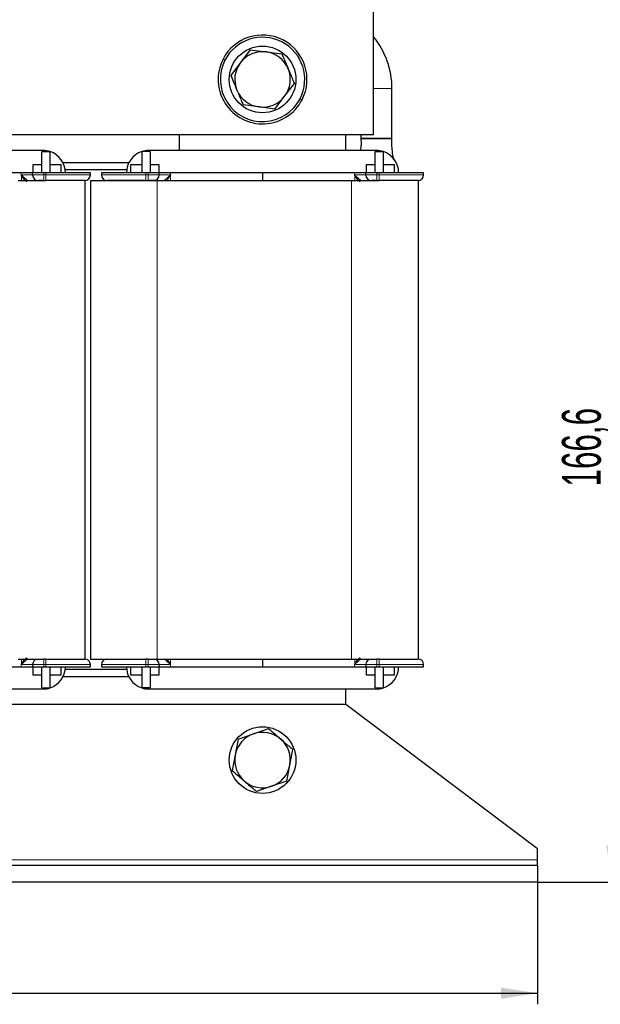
# Model space of a CAD drawing. Header units: millimetres. Extents: x 5 to 418, y 2 to 292.
# Tile 11 of 42: x 105 to 158, y 150 to 239. Entities that reach past the tile are written whole.
import ezdxf

# ---------------------------------------------------------------- set-up
doc = ezdxf.new("R2010")
doc.units = ezdxf.units.MM
doc.layers.add('SLD-0', color=7, linetype='Continuous')
doc.styles.add('SLDTEXTSTYLE0', font='TXT', dxfattribs={"width": 0.605})
doc.dimstyles.new('SLDDIMSTYLE0', dxfattribs={"dimtxt": 3.5, "dimasz": 3.302, "dimexe": 0, "dimexo": 0.0625, "dimgap": 0.875, "dimtad": 1, "dimlfac": 2, "dimrnd": 1e-09, "dimzin": 12, "dimdsep": 46, "dimtxsty": 'SLDTEXTSTYLE0', "dimsah": 1, "dimcen": 0.09, "dimadec": 0, "dimazin": 3, "dimtfac": 1, "dimtofl": 0, "dimtmove": 0, "dimatfit": 3, "dimfxl": 1, "dimfrac": 2, "dimtolj": 1, "dimtzin": 12, "dimarcsym": 0})
doc.dimstyles.new('SLDDIMSTYLE1', dxfattribs={"dimtxt": 3.5, "dimasz": 3.302, "dimexe": 0, "dimexo": 0.0625, "dimgap": 0.875, "dimtad": 1, "dimdec": 0, "dimlfac": 2, "dimrnd": 1e-09, "dimzin": 12, "dimdsep": 46, "dimtxsty": 'SLDTEXTSTYLE0', "dimsah": 1, "dimcen": 0.09, "dimadec": 0, "dimazin": 3, "dimtfac": 1, "dimtofl": 0, "dimtmove": 0, "dimatfit": 3, "dimfxl": 1, "dimfrac": 2, "dimtolj": 1, "dimtzin": 12, "dimarcsym": 0})

# ---------------------------------------------------------------- blocks, each defined once
blk = doc.blocks.new('_D')
at = {"layer": 'SLD-0'}
for p, q in [((42.413, 161.306), (42.413, 150.306)), ((151.913, 161.306), (151.913, 150.306)), ((42.413, 151.306), (151.913, 151.306))]:
    blk.add_line(p, q, dxfattribs=at)
for points in [[(42.413, 151.306), (45.715, 150.798), (45.715, 151.814)], [(151.913, 151.306), (148.611, 151.814), (148.611, 150.798)]]:
    blk.add_solid(points, dxfattribs=at)
at = {"layer": 'SLD-0', "insert": (93.152, 155.818), "char_height": 3.5, "attachment_point": 1, "style": 'SLDTEXTSTYLE0'}
blk.add_mtext('219', dxfattribs=at)
blk = doc.blocks.new('_D_1')
at = {"layer": 'SLD-0'}
for p, q in [((137.163, 244.606), (159.624, 244.606)), ((158.624, 244.606), (158.624, 161.306)), ((151.913, 161.306), (159.624, 161.306))]:
    blk.add_line(p, q, dxfattribs=at)
for points in [[(158.624, 244.606), (158.116, 241.304), (159.132, 241.304)], [(158.624, 161.306), (159.132, 164.608), (158.116, 164.608)]]:
    blk.add_solid(points, dxfattribs=at)
at = {"layer": 'SLD-0', "insert": (154.112, 196.94), "char_height": 3.5, "attachment_point": 1, "rotation": 90, "style": 'SLDTEXTSTYLE0'}
blk.add_mtext('166,6', dxfattribs=at)
blk = doc.blocks.new('_D_2')
at = {"layer": 'SLD-0'}
for p, q in [((121.113, 270.756), (168.634, 270.756)), ((167.634, 270.756), (167.634, 161.306)), ((151.913, 161.306), (168.634, 161.306))]:
    blk.add_line(p, q, dxfattribs=at)
for points in [[(167.634, 270.756), (167.126, 267.454), (168.142, 267.454)], [(167.634, 161.306), (168.142, 164.608), (167.126, 164.608)]]:
    blk.add_solid(points, dxfattribs=at)
at = {"layer": 'SLD-0', "insert": (163.122, 212.021), "char_height": 3.5, "attachment_point": 1, "rotation": 90, "style": 'SLDTEXTSTYLE0'}
blk.add_mtext('219', dxfattribs=at)

msp = doc.modelspace()

# ---------------------------------------------------------------- linework, layer by layer
at = {"color": 7, "linetype": 'Continuous', "lineweight": 25}
for p, q in [((137.1625, 228.606), (137.1625, 243.106)), ((126.0467, 236.2683), (125.1728, 235.1196)), ((126.0467, 236.2683), (127.4785, 236.0859)), ((127.4785, 236.0859), (128.9103, 235.9036)), ((125.1728, 235.1196), (124.2989, 233.9708)), ((129.1523, 232.0924), (130.0262, 233.2412)), ((138.8127, 228.2854), (138.8127, 232.7854)), ((128.2784, 230.9436), (129.1523, 232.0924)), ((126.8466, 231.126), (125.4148, 231.3084)), ((128.2784, 230.9436), (126.8466, 231.126)), ((137.1625, 228.606), (57.1625, 228.606)), ((119.6625, 228.606), (119.6625, 227.206)), ((134.6625, 227.206), (134.6625, 228.606)), ((136.0127, 228.606), (136.0127, 228.2854)), ((138.8127, 228.2854), (136.0127, 228.2854)), ((136.0127, 228.2854), (137.4127, 228.2854)), ((137.4127, 228.2854), (138.8127, 228.2854)), ((107.4125, 227.206), (86.9125, 227.206)), ((107.2875, 225.206), (107.2875, 227.106)), ((107.2875, 227.106), (108.037, 227.106)), ((108.0375, 227.106), (108.037, 227.106)), ((108.0375, 225.206), (108.0375, 227.106)), ((116.2875, 227.1058), (116.288, 227.106)), ((116.2875, 227.106), (116.2875, 225.206)), ((117.0375, 227.106), (116.288, 227.106)), ((137.4125, 227.206), (116.9125, 227.206)), ((117.0375, 227.106), (117.0375, 225.206)), ((137.2875, 225.206), (137.2875, 227.106)), ((137.2875, 227.106), (138.037, 227.106)), ((138.0375, 227.106), (138.037, 227.106)), ((138.0375, 225.206), (138.0375, 227.106)), ((106.5125, 225.956), (107.2875, 225.956)), ((106.5125, 225.206), (106.5125, 225.956)), ((108.0375, 225.956), (109.0125, 225.956)), ((109.0125, 225.956), (109.0125, 225.206)), ((115.1265, 226.106), (109.1986, 226.106)), ((114.9282, 225.456), (109.3969, 225.456)), ((115.3125, 225.956), (116.2875, 225.956)), ((115.3125, 225.206), (115.3125, 225.956)), ((117.0375, 225.956), (117.8125, 225.956)), ((117.8125, 225.956), (117.8125, 225.206)), ((136.5125, 225.956), (137.2875, 225.956)), ((136.5125, 225.206), (136.5125, 225.956)), ((138.0375, 225.956), (139.0125, 225.956)), ((139.0125, 225.956), (139.0125, 225.206)), ((105.4455, 225.206), (97.1625, 225.206)), ((105.1625, 224.506), (107.4625, 224.506)), ((106.4625, 225.206), (105.4455, 225.206)), ((105.4455, 225.006), (105.4566, 224.9992)), ((106.4625, 225.006), (106.4625, 225.206)), ((107.4625, 225.206), (106.4625, 225.206)), ((107.6625, 225.206), (107.4625, 225.206)), ((107.4625, 224.506), (107.6625, 224.506)), ((111.6625, 225.206), (107.6625, 225.206)), ((111.1625, 224.506), (111.1625, 181.406)), ((111.6625, 225.006), (111.6625, 225.206)), ((111.6625, 224.506), (111.6625, 181.406)), ((111.6625, 224.506), (116.6625, 224.506)), ((116.6625, 225.206), (112.6625, 225.206)), ((112.6625, 225.206), (112.6625, 225.006)), ((116.8625, 225.206), (116.6625, 225.206)), ((116.6625, 224.506), (116.8625, 224.506)), ((117.8625, 225.206), (116.8625, 225.206)), ((116.8625, 224.506), (117.6625, 224.506)), ((117.6625, 224.506), (135.1625, 224.506)), ((117.8625, 225.006), (117.8625, 225.206)), ((118.8796, 225.206), (117.8625, 225.206)), ((118.2891, 224.506), (118.323, 224.52)), ((118.8685, 224.9992), (118.8796, 225.006)), ((127.1625, 225.206), (118.8796, 225.206)), ((127.1625, 225.206), (127.1625, 224.506)), ((135.4455, 225.206), (127.1625, 225.206)), ((135.1625, 224.506), (137.4625, 224.506)), ((136.4625, 225.206), (135.4455, 225.206)), ((135.4455, 225.006), (135.4566, 224.9992)), ((136.4625, 225.006), (136.4625, 225.206)), ((137.4625, 225.206), (136.4625, 225.206)), ((137.6625, 225.206), (137.4625, 225.206)), ((137.4625, 224.506), (137.6625, 224.506)), ((141.6625, 225.206), (137.6625, 225.206)), ((141.1625, 224.506), (141.1625, 181.406)), ((141.6625, 225.006), (141.6625, 225.206)), ((105.1625, 181.406), (107.4625, 181.406)), ((105.4566, 180.9128), (105.4455, 180.906)), ((106.036, 181.406), (106.0021, 181.392)), ((107.6625, 181.406), (107.4625, 181.406)), ((111.6625, 181.406), (116.7075, 181.406)), ((116.8625, 181.406), (116.6625, 181.406)), ((116.8625, 181.406), (117.6625, 181.406)), ((117.6625, 181.406), (135.1625, 181.406)), ((118.8796, 180.906), (118.8685, 180.9128)), ((127.1625, 181.406), (127.1625, 180.706)), ((135.1625, 181.406), (137.4625, 181.406)), ((135.4566, 180.9128), (135.4455, 180.906)), ((136.036, 181.406), (136.0021, 181.392)), ((137.6625, 181.406), (137.4625, 181.406)), ((97.1625, 180.706), (105.4455, 180.706)), ((105.4455, 180.706), (106.4625, 180.706)), ((106.4625, 180.906), (106.4625, 180.706)), ((106.4625, 180.706), (107.4625, 180.706)), ((106.5125, 179.956), (106.5125, 180.706)), ((107.2875, 178.806), (107.2875, 180.706)), ((107.4625, 180.706), (107.6625, 180.706)), ((107.6625, 180.706), (111.6625, 180.706)), ((108.0375, 178.806), (108.0375, 180.706)), ((109.0125, 180.706), (109.0125, 179.956)), ((114.9282, 180.456), (109.3969, 180.456)), ((111.6625, 180.706), (111.6625, 180.906)), ((112.6625, 180.906), (112.6625, 180.706)), ((112.6625, 180.706), (116.6625, 180.706)), ((115.3125, 179.956), (115.3125, 180.706)), ((116.2875, 180.706), (116.2875, 178.806)), ((116.6625, 180.706), (116.8625, 180.706)), ((116.8625, 180.706), (117.8625, 180.706)), ((117.0375, 180.706), (117.0375, 178.806)), ((117.8125, 180.706), (117.8125, 179.956)), ((117.8625, 180.906), (117.8625, 180.706)), ((117.8625, 180.706), (118.8796, 180.706)), ((118.8796, 180.706), (127.1625, 180.706)), ((127.1625, 180.706), (135.4455, 180.706)), ((135.4455, 180.706), (136.4625, 180.706)), ((136.4625, 180.906), (136.4625, 180.706)), ((136.4625, 180.706), (137.4625, 180.706)), ((136.5125, 179.956), (136.5125, 180.706)), ((137.2875, 178.806), (137.2875, 180.706)), ((137.4625, 180.706), (137.6625, 180.706)), ((137.6625, 180.706), (141.6625, 180.706)), ((138.0375, 178.806), (138.0375, 180.706)), ((139.0125, 180.706), (139.0125, 179.956)), ((141.6625, 180.706), (141.6625, 180.906)), ((107.2875, 179.956), (106.5125, 179.956)), ((109.0125, 179.956), (108.0375, 179.956)), ((115.1265, 179.806), (109.1986, 179.806)), ((116.2875, 179.956), (115.3125, 179.956)), ((117.8125, 179.956), (117.0375, 179.956)), ((137.2875, 179.956), (136.5125, 179.956)), ((139.0125, 179.956), (138.0375, 179.956)), ((86.9125, 178.706), (107.4125, 178.706)), ((107.2875, 178.806), (108.037, 178.806)), ((108.0375, 178.8061), (108.037, 178.806)), ((116.2875, 178.806), (116.288, 178.806)), ((117.0375, 178.806), (116.288, 178.806)), ((116.9125, 178.706), (137.4125, 178.706)), ((134.6625, 177.306), (134.6625, 178.706)), ((137.2875, 178.806), (138.037, 178.806)), ((138.0375, 178.8061), (138.037, 178.806)), ((134.6625, 177.306), (59.6625, 177.306)), ((151.9125, 164.306), (134.6625, 177.306)), ((126.3427, 174.6677), (127.7063, 175.1411)), ((124.9792, 174.1944), (124.7073, 172.7769)), ((124.9792, 174.1944), (126.3427, 174.6677)), ((129.6178, 171.8351), (129.8897, 173.2526)), ((124.7073, 172.7769), (124.4354, 171.3593)), ((129.3459, 170.4176), (129.6178, 171.8351)), ((129.3459, 170.4176), (127.9824, 169.9442)), ((127.9824, 169.9442), (126.6188, 169.4709)), ((151.9125, 163.306), (151.9125, 164.306)), ((151.9125, 162.806), (151.9125, 163.306)), ((151.9125, 162.806), (42.4125, 162.806)), ((151.9125, 162.806), (151.9125, 161.306)), ((151.9125, 161.306), (42.4125, 161.306))]:
    msp.add_line(p, q, dxfattribs=at)
at = {"color": 7, "linetype": 'Continuous', "lineweight": 18}
for p, q in [((123.7823, 235.3421), (123.6044, 235.4334)), ((137.1625, 232.7854), (138.8127, 232.7854)), ((130.5428, 231.8699), (130.7207, 231.7785)), ((105.4455, 225.206), (105.4455, 225.006)), ((106.4625, 225.006), (105.4455, 225.006)), ((105.4555, 224.9978), (105.4555, 224.506)), ((106.4625, 225.006), (107.4625, 225.006)), ((107.4625, 225.006), (107.4625, 225.206)), ((107.4625, 224.506), (107.4625, 225.006)), ((107.6625, 225.006), (107.4625, 225.006)), ((107.6625, 225.206), (107.6625, 225.006)), ((107.6625, 225.006), (111.6625, 225.006)), ((107.6625, 225.006), (107.6625, 224.506)), ((112.6625, 225.006), (116.6625, 225.006)), ((116.6625, 225.006), (116.6625, 225.206)), ((116.6625, 224.506), (116.6625, 225.006)), ((116.8625, 225.006), (116.6625, 225.006)), ((116.8625, 225.206), (116.8625, 225.006)), ((116.8625, 225.006), (117.8625, 225.006)), ((116.8625, 225.006), (116.8625, 224.506)), ((117.6625, 224.506), (117.6625, 181.406)), ((118.8796, 225.006), (117.8625, 225.006)), ((118.8696, 224.506), (118.8696, 224.9978)), ((118.8796, 225.006), (118.8796, 225.206)), ((135.1625, 224.506), (135.1625, 181.406)), ((135.4455, 225.206), (135.4455, 225.006)), ((136.4625, 225.006), (135.4455, 225.006)), ((135.4555, 224.9978), (135.4555, 224.506)), ((136.4625, 225.006), (137.4625, 225.006)), ((137.4625, 225.006), (137.4625, 225.206)), ((137.4625, 224.506), (137.4625, 225.006)), ((137.6625, 225.006), (137.4625, 225.006)), ((137.6625, 225.206), (137.6625, 225.006)), ((137.6625, 225.006), (141.6625, 225.006)), ((137.6625, 225.006), (137.6625, 224.506)), ((105.4555, 181.406), (105.4555, 180.9142)), ((107.4625, 180.906), (107.4625, 181.406)), ((107.6625, 181.406), (107.6625, 180.906)), ((116.6625, 180.906), (116.6625, 181.406)), ((116.8625, 181.406), (116.8625, 180.906)), ((118.8696, 180.9142), (118.8696, 181.406)), ((135.4555, 181.406), (135.4555, 180.9142)), ((137.4625, 180.906), (137.4625, 181.406)), ((137.6625, 181.406), (137.6625, 180.906)), ((105.4455, 180.906), (106.4625, 180.906)), ((105.4455, 180.906), (105.4455, 180.706)), ((107.4625, 180.906), (106.4625, 180.906)), ((107.4625, 180.906), (107.6625, 180.906)), ((107.4625, 180.706), (107.4625, 180.906)), ((111.6625, 180.906), (107.6625, 180.906)), ((107.6625, 180.906), (107.6625, 180.706)), ((116.6625, 180.906), (112.6625, 180.906)), ((116.6625, 180.906), (116.8625, 180.906)), ((116.6625, 180.706), (116.6625, 180.906)), ((117.8625, 180.906), (116.8625, 180.906)), ((116.8625, 180.906), (116.8625, 180.706)), ((117.8625, 180.906), (118.8796, 180.906)), ((118.8796, 180.706), (118.8796, 180.906)), ((135.4455, 180.906), (136.4625, 180.906)), ((135.4455, 180.906), (135.4455, 180.706)), ((137.4625, 180.906), (136.4625, 180.906)), ((137.4625, 180.906), (137.6625, 180.906)), ((137.4625, 180.706), (137.4625, 180.906)), ((141.6625, 180.906), (137.6625, 180.906)), ((137.6625, 180.906), (137.6625, 180.706)), ((151.9125, 163.306), (103.4337, 163.306))]:
    msp.add_line(p, q, dxfattribs=at)
at = {"color": 7, "linetype": 'Continuous', "lineweight": 25}
for centre in [(127.1625, 233.606), (127.1625, 172.306)]:
    msp.add_circle(centre, 3, dxfattribs=at)
for centre, radius, start, end in [((127.1625, 233.606), 4, 332.815306, 152.815306), ((127.1625, 233.606), 3.8, 332.815306, 152.815306), ((131.4127, 232.7854), 7.4, 0, 39.012291), ((127.1625, 233.606), 2.5, 82.740419, 142.740419), ((127.1625, 233.606), 2.5, 22.740419, 82.740419), ((127.1625, 233.606), 4, 152.815306, 332.815306), ((127.1625, 233.606), 3.8, 152.815306, 332.815306), ((127.1625, 233.606), 2.5, 142.740419, 202.740419), ((127.1625, 233.606), 2.5, 322.740419, 22.740419), ((127.1625, 233.606), 2.5, 202.740419, 262.740419), ((127.1625, 233.606), 2.5, 262.740419, 322.740419), ((107.4125, 225.206), 2, 71.805128, 90), ((107.4125, 225.206), 2, 0, 71.790043), ((116.9125, 225.206), 2, 108.209957, 180), ((116.9125, 225.206), 2, 90, 108.194872), ((137.4125, 225.206), 2, 71.805128, 90), ((137.4125, 225.206), 2, 0, 71.790043), ((106.9625, 225.006), 0.5, 180, 270), ((111.1625, 225.006), 0.5, 270, 360), ((113.1625, 225.006), 0.5, 180, 270), ((117.3625, 225.006), 0.5, 270, 0), ((136.9625, 225.006), 0.5, 180, 270), ((141.1625, 225.006), 0.5, 270, 360), ((106.9625, 180.906), 0.5, 90, 180), ((111.1625, 180.906), 0.5, 360, 90), ((113.1625, 180.906), 0.5, 90, 180), ((117.3625, 180.906), 0.5, 0, 90), ((136.9625, 180.906), 0.5, 90, 180), ((141.1625, 180.906), 0.5, 360, 90), ((107.4125, 180.706), 2, 288.209957, 0), ((116.9125, 180.706), 2, 180, 251.790043), ((137.4125, 180.706), 2, 288.209957, 0), ((107.4125, 180.706), 2, 270, 288.194872), ((116.9125, 180.706), 2, 251.805128, 270), ((137.4125, 180.706), 2, 270, 288.194872), ((127.1625, 172.306), 2.5, 49.143206, 109.143206), ((127.1625, 172.306), 2.5, 109.143206, 169.143206), ((127.1625, 172.306), 2.5, 349.143206, 49.143206), ((127.1625, 172.306), 2.5, 169.143206, 229.143206), ((127.1625, 172.306), 2.5, 289.143206, 349.143206), ((127.1625, 172.306), 2.5, 229.143206, 289.143206)]:
    msp.add_arc(centre, radius, start, end, dxfattribs=at)
for points, knots in [([(128.9103, 235.9036), (128.916, 235.8898), (129.0999, 235.451), (129.287, 235.0047), (129.4682, 234.5724)], [0, 0, 0, 0, 0.0314494, 1, 1, 1, 1]), ([(129.4682, 234.5724), (129.6095, 234.2354), (129.7967, 233.7888), (129.9809, 233.3491), (130.0262, 233.2412)], [0, 0, 0, 0, 0.7546146, 1, 1, 1, 1]), ([(124.2989, 233.9708), (124.3047, 233.957), (124.4886, 233.5182), (124.6757, 233.0719), (124.8569, 232.6396)], [0, 0, 0, 0, 0.03144935, 1, 1, 1, 1]), ([(124.8569, 232.6396), (124.9981, 232.3026), (125.1853, 231.856), (125.3696, 231.4163), (125.4148, 231.3084)], [0, 0, 0, 0, 0.7546146, 1, 1, 1, 1]), ([(136.0127, 228.2854), (136.0264, 228.093), (136.0507, 227.7523), (135.9935, 227.3797), (135.9464, 227.215), (135.9438, 227.206)], [0, 0, 0, 0, 0.55103964, 0.97547634, 1, 1, 1, 1]), ([(139.0165, 226.3422), (138.9977, 226.4082), (138.9273, 226.656), (138.7865, 227.3243), (138.8019, 227.8904), (138.8126, 228.2854)], [0, 0, 0, 0, 0.09887, 0.3712633, 1, 1, 1, 1]), ([(105.9379, 224.406), (105.9279, 224.4091), (105.9076, 224.4154), (105.8505, 224.4641), (105.7857, 224.5333), (105.6954, 224.6428), (105.5865, 224.8034), (105.4992, 224.933), (105.4555, 224.9978)], [0, 0, 0, 0, 0.1227171, 0.2506348, 0.3676291, 0.5005157, 0.7501179, 1, 1, 1, 1]), ([(107.4625, 224.506), (107.3997, 224.506), (107.3026, 224.506), (107.1861, 224.506), (107.1066, 224.506), (107.0419, 224.506), (106.9796, 224.506), (106.9693, 224.506), (106.9625, 224.506)], [0, 0, 0, 0, 0.239443, 0.3695502, 0.4999998, 0.6301073, 0.760557, 1, 1, 1, 1]), ([(111.1625, 224.506), (111.1158, 224.506), (111.0439, 224.506), (110.6074, 224.506), (110.1557, 224.506), (109.595, 224.506), (108.7801, 224.506), (108.1028, 224.506), (107.6625, 224.506)], [0, 0, 0, 0, 0.2394568, 0.3683607, 0.5, 0.6316393, 0.7605432, 1, 1, 1, 1]), ([(116.6625, 224.506), (116.2223, 224.506), (115.545, 224.506), (114.7301, 224.506), (114.1694, 224.506), (113.7177, 224.506), (113.2812, 224.506), (113.2093, 224.506), (113.1625, 224.506)], [0, 0, 0, 0, 0.2394568, 0.3683607, 0.5, 0.6316393, 0.7605432, 1, 1, 1, 1]), ([(117.3625, 224.506), (117.3558, 224.506), (117.3455, 224.506), (117.2832, 224.506), (117.2187, 224.506), (117.1391, 224.506), (117.0226, 224.506), (116.9254, 224.506), (116.8625, 224.506)], [0, 0, 0, 0, 0.239443, 0.3695502, 0.4999998, 0.6301073, 0.760557, 1, 1, 1, 1]), ([(117.5795, 224.506), (117.5199, 224.506), (117.3901, 224.506), (117.3722, 224.506), (117.3625, 224.506)], [0, 0, 0, 0, 0.45891, 1, 1, 1, 1]), ([(118.8696, 224.9978), (118.8259, 224.9328), (118.7385, 224.8031), (118.6301, 224.6441), (118.5513, 224.5466), (118.5205, 224.5146), (118.5123, 224.506)], [0, 0, 0, 0, 0.36688791, 0.73336491, 0.92843761, 1, 1, 1, 1]), ([(135.9379, 224.406), (135.9279, 224.4091), (135.9076, 224.4154), (135.8505, 224.4641), (135.7857, 224.5333), (135.6954, 224.6428), (135.5865, 224.8034), (135.4992, 224.933), (135.4555, 224.9978)], [0, 0, 0, 0, 0.12271706, 0.25063482, 0.36762908, 0.5005157, 0.75011792, 1, 1, 1, 1]), ([(137.4625, 224.506), (137.3997, 224.506), (137.3026, 224.506), (137.1861, 224.506), (137.1066, 224.506), (137.0419, 224.506), (136.9796, 224.506), (136.9693, 224.506), (136.9625, 224.506)], [0, 0, 0, 0, 0.23944295, 0.36955024, 0.49999985, 0.63010729, 0.76055705, 1, 1, 1, 1]), ([(141.1625, 224.506), (141.1158, 224.506), (141.0439, 224.506), (140.6074, 224.506), (140.1557, 224.506), (139.595, 224.506), (138.7801, 224.506), (138.1028, 224.506), (137.6625, 224.506)], [0, 0, 0, 0, 0.2394568, 0.3683607, 0.5, 0.6316393, 0.7605432, 1, 1, 1, 1]), ([(105.4555, 180.9142), (105.4992, 180.979), (105.5865, 181.1085), (105.6954, 181.2691), (105.7857, 181.3786), (105.8505, 181.4478), (105.9076, 181.4966), (105.9279, 181.5029), (105.9379, 181.506)], [0, 0, 0, 0, 0.2498819, 0.4994839, 0.6323451, 0.7493645, 0.8772716, 1, 1, 1, 1]), ([(106.9625, 181.406), (106.9693, 181.406), (106.9796, 181.406), (107.0419, 181.406), (107.1064, 181.406), (107.186, 181.406), (107.3025, 181.406), (107.3997, 181.406), (107.4625, 181.406)], [0, 0, 0, 0, 0.239443, 0.3695502, 0.4999998, 0.6301073, 0.760557, 1, 1, 1, 1]), ([(107.6625, 181.406), (108.1028, 181.406), (108.7801, 181.406), (109.595, 181.406), (110.1557, 181.406), (110.6074, 181.406), (111.0439, 181.406), (111.1158, 181.406), (111.1625, 181.406)], [0, 0, 0, 0, 0.2394568, 0.3683607, 0.5, 0.6316393, 0.7605432, 1, 1, 1, 1]), ([(113.1625, 181.406), (113.2093, 181.406), (113.2812, 181.406), (113.7177, 181.406), (114.1694, 181.406), (114.7301, 181.406), (115.545, 181.406), (116.2223, 181.406), (116.6625, 181.406)], [0, 0, 0, 0, 0.2394568, 0.3683607, 0.5, 0.6316393, 0.7605432, 1, 1, 1, 1]), ([(116.8625, 181.406), (116.9254, 181.406), (117.0225, 181.406), (117.139, 181.406), (117.2185, 181.406), (117.2832, 181.406), (117.3455, 181.406), (117.3558, 181.406), (117.3625, 181.406)], [0, 0, 0, 0, 0.239443, 0.3695502, 0.4999998, 0.6301073, 0.760557, 1, 1, 1, 1]), ([(117.3625, 181.406), (117.3722, 181.406), (117.3901, 181.406), (117.5199, 181.406), (117.5795, 181.406)], [0, 0, 0, 0, 0.54109, 1, 1, 1, 1]), ([(118.5123, 181.406), (118.5205, 181.3974), (118.5513, 181.3654), (118.6301, 181.2679), (118.7385, 181.1089), (118.8259, 180.9791), (118.8696, 180.9142)], [0, 0, 0, 0, 0.0715223, 0.2666329, 0.633111, 1, 1, 1, 1]), ([(135.4555, 180.9142), (135.4992, 180.979), (135.5865, 181.1085), (135.6954, 181.2691), (135.7857, 181.3786), (135.8505, 181.4478), (135.9076, 181.4966), (135.9279, 181.5029), (135.9379, 181.506)], [0, 0, 0, 0, 0.2498819, 0.4994839, 0.6323451, 0.7493645, 0.8772716, 1, 1, 1, 1]), ([(136.9625, 181.406), (136.9693, 181.406), (136.9796, 181.406), (137.0419, 181.406), (137.1064, 181.406), (137.186, 181.406), (137.3025, 181.406), (137.3997, 181.406), (137.4625, 181.406)], [0, 0, 0, 0, 0.239443, 0.3695502, 0.4999998, 0.6301073, 0.760557, 1, 1, 1, 1]), ([(137.6625, 181.406), (138.1028, 181.406), (138.7801, 181.406), (139.595, 181.406), (140.1557, 181.406), (140.6074, 181.406), (141.0439, 181.406), (141.1158, 181.406), (141.1625, 181.406)], [0, 0, 0, 0, 0.2394568, 0.3683607, 0.5, 0.6316393, 0.7605432, 1, 1, 1, 1]), ([(127.7063, 175.1411), (127.7176, 175.1313), (128.0774, 174.8201), (128.4435, 174.5035), (128.798, 174.1969)], [0, 0, 0, 0, 0.03144935, 1, 1, 1, 1]), ([(128.798, 174.1969), (129.0744, 173.9578), (129.4406, 173.641), (129.8012, 173.3292), (129.8897, 173.2526)], [0, 0, 0, 0, 0.7546146, 1, 1, 1, 1]), ([(124.4354, 171.3593), (124.4467, 171.3495), (124.8066, 171.0383), (125.1726, 170.7217), (125.5271, 170.4151)], [0, 0, 0, 0, 0.0314494, 1, 1, 1, 1]), ([(125.5271, 170.4151), (125.8035, 170.1761), (126.1698, 169.8593), (126.5303, 169.5474), (126.6188, 169.4709)], [0, 0, 0, 0, 0.75461458, 1, 1, 1, 1])]:
    msp.add_open_spline(points, degree=3, knots=knots, dxfattribs=at)
at = {"color": 7, "linetype": 'Continuous', "lineweight": 18}
for points, knots in [([(105.4566, 224.9992), (105.5133, 224.9465), (105.6267, 224.8412), (105.7652, 224.7069), (105.8727, 224.6142), (105.9485, 224.5541), (105.9841, 224.5314), (106.0021, 224.52)], [0, 0, 0, 0, 0.28652525, 0.57287899, 0.72172432, 0.85908838, 1, 1, 1, 1]), ([(118.323, 224.52), (118.341, 224.5314), (118.3766, 224.5541), (118.4524, 224.6142), (118.5599, 224.7069), (118.6984, 224.8412), (118.8118, 224.9465), (118.8685, 224.9992)], [0, 0, 0, 0, 0.14092403, 0.27825727, 0.42712937, 0.71347893, 1, 1, 1, 1]), ([(135.4566, 224.9992), (135.5133, 224.9465), (135.6267, 224.8412), (135.7652, 224.7069), (135.8727, 224.6142), (135.9485, 224.5541), (135.9841, 224.5314), (136.0021, 224.52)], [0, 0, 0, 0, 0.2865252, 0.572879, 0.7217243, 0.8590884, 1, 1, 1, 1]), ([(106.0021, 181.392), (105.9841, 181.3805), (105.9485, 181.3579), (105.8727, 181.2977), (105.7652, 181.2051), (105.6267, 181.0708), (105.5133, 180.9655), (105.4566, 180.9128)], [0, 0, 0, 0, 0.140924, 0.2782573, 0.4271294, 0.7134789, 1, 1, 1, 1]), ([(118.8685, 180.9128), (118.8118, 180.9655), (118.6984, 181.0708), (118.5599, 181.2051), (118.4524, 181.2977), (118.3766, 181.3579), (118.341, 181.3805), (118.323, 181.392)], [0, 0, 0, 0, 0.2865252, 0.572879, 0.7217243, 0.8590884, 1, 1, 1, 1]), ([(136.0021, 181.392), (135.9841, 181.3805), (135.9485, 181.3579), (135.8727, 181.2977), (135.7652, 181.2051), (135.6267, 181.0708), (135.5133, 180.9655), (135.4566, 180.9128)], [0, 0, 0, 0, 0.14092403, 0.27825727, 0.42712937, 0.71347893, 1, 1, 1, 1])]:
    msp.add_open_spline(points, degree=3, knots=knots, dxfattribs=at)

# ---------------------------------------------------------------- dimensions: what is measured, and where the dimension line sits
at = {"layer": 'SLD-0'}
for base, p1, dimstyle, picture, middle in [((167.634, 161.306), (121.1125, 270.756), 'SLDDIMSTYLE1', '_D_2', (167.634, 216.031)), ((158.6238, 161.306), (137.1625, 244.606), 'SLDDIMSTYLE0', '_D_1', (158.6238, 202.956))]:
    dim = msp.add_linear_dim(base=base, p1=p1, p2=(151.9125, 161.306), angle=90, dimstyle=dimstyle, dxfattribs=at)
    dim.commit()
    dim.dimension.update_dxf_attribs({"geometry": picture, "text_midpoint": middle, "dimtype": 160})
dim = msp.add_linear_dim(base=(151.9125, 151.306), p1=(42.4125, 161.306), p2=(151.9125, 161.306), dimstyle='SLDDIMSTYLE0', dxfattribs=at)
dim.commit()
dim.dimension.update_dxf_attribs({"geometry": '_D', "text_midpoint": (97.1625, 151.306), "dimtype": 160})

doc.saveas('drawing.dxf')
